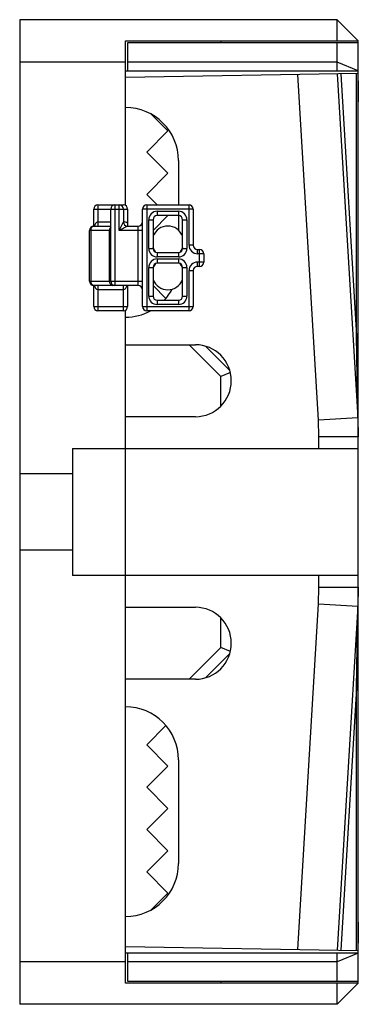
# Paper-space layout '_Links' of a CAD drawing. Header units: millimetres. Extents: x 0 to 16, y -23.2 to 23.2.
import ezdxf

# ---------------------------------------------------------------- set-up
doc = ezdxf.new("R2010")
doc.units = ezdxf.units.MM

psp = doc.layouts.new('_Links')

# ---------------------------------------------------------------- linework, layer by layer
at = {"color": 7, "linetype": 'Continuous', "lineweight": 25}
for p, q in [((15, 23.25), (0, 23.25)), ((0, 23.25), (0, -23.25)), ((15, 22.25), (15, 23.25)), ((16, 22.25), (15, 23.25)), ((5, 22.25), (16, 22.25)), ((5, 14.473), (5, 22.25)), ((16, 22.15), (5.1, 22.15)), ((5.1, 22.15), (5.1, 20.836)), ((9.5, 22.25), (9.5, 22.15)), ((15, 20.836), (15, 22.15)), ((16, -22.25), (16, 22.25)), ((5, 21.25), (0, 21.25)), ((15, 21.25), (5.1, 21.25)), ((16, 20.836), (15, 21.25)), ((5, 20.836), (16, 20.836)), ((15.98, 20.708), (5, 20.516)), ((14.112, 4.332), (13.135, 20.658)), ((15.001, 20.69), (15.973, 4.448)), ((15.179, 20.694), (15.92, 8.317)), ((15.92, 8.317), (15.92, 20.706)), ((7, 18), (6.215, 18.785)), ((6, 17), (7, 18)), ((7, 16), (6, 17)), ((7.5, 16.6), (7.5, 14.5)), ((6, 15), (7, 16)), ((6.5, 14.5), (6, 15)), ((3.7, 14.5), (4.9, 14.5)), ((3.7, 14.5), (3.7, 13.5)), ((4.5, 14.5), (4.5, 10.7)), ((4.7, 13.3), (4.7, 14.5)), ((6, 14.5), (6, 9.5)), ((6, 14.5), (8, 14.5)), ((8, 12.6), (8, 14.5)), ((3.5, 14.3), (5.1, 14.3)), ((3.5, 13.5), (3.5, 14.3)), ((4.3, 10.9), (4.3, 14.3)), ((4.9, 14.3), (4.9, 13.7)), ((5.1, 14.3), (5.1, 13.646)), ((5.8, 9.7), (5.8, 14.3)), ((8.2, 14.3), (5.8, 14.3)), ((6.3, 13.3), (7, 14)), ((6.5, 14.2), (6.5, 14)), ((6.5, 14.2), (7.5, 14.2)), ((7.5, 14), (6.5, 14)), ((7.5, 14.2), (7.5, 13.314)), ((8.2, 14.3), (8.2, 12.6)), ((3.5, 13.5), (4.3, 13.5)), ((3.7, 13.7), (4.3, 13.7)), ((4.7, 13.3), (4.9, 13.7)), ((5.1, 13.5), (4.7, 13.3)), ((5.1, 13.5), (5.6, 13.5)), ((5.6, 10.7), (5.6, 13.5)), ((6.1, 12.45), (6.1, 13.8)), ((6.1, 13.8), (6.3, 13.8)), ((6.3, 13.8), (6.3, 12.45)), ((7.7, 13.8), (7.9, 13.8)), ((7.7, 12.45), (7.7, 13.8)), ((7.9, 13.8), (7.9, 12.45)), ((4.3, 13.3), (3.3, 13.3)), ((3.3, 10.9), (3.3, 13.3)), ((3.359, 13.3), (3.359, 10.9)), ((4.241, 10.9), (4.241, 13.3)), ((5.8, 13.3), (4.7, 13.3)), ((8.2, 12.6), (8, 12.6)), ((6.1, 12.45), (6.3, 12.45)), ((6.5, 12.25), (6.5, 12.05)), ((6.5, 12.25), (7.5, 12.25)), ((7.5, 12.25), (7.5, 12.05)), ((7.7, 12.45), (7.9, 12.45)), ((8.4, 12.4), (8.5, 12.4)), ((8.4, 12.2), (8.4, 12.4)), ((8.7, 12.2), (8.4, 12.2)), ((8.5, 11.6), (8.5, 12.4)), ((8.7, 12.2), (8.7, 11.8)), ((7.5, 12.05), (6.5, 12.05)), ((6.5, 11.95), (6.5, 11.75)), ((6.5, 11.95), (7.5, 11.95)), ((7.5, 11.75), (6.5, 11.75)), ((7.5, 11.95), (7.5, 11.75)), ((8.7, 11.8), (8.4, 11.8)), ((8.4, 11.6), (8.4, 11.8)), ((6.1, 10.2), (6.1, 11.55)), ((6.1, 11.55), (6.3, 11.55)), ((6.3, 11.55), (6.3, 10.2)), ((7.7, 10.2), (7.7, 11.55)), ((7.7, 11.55), (7.9, 11.55)), ((7.9, 11.55), (7.9, 10.2)), ((8, 9.5), (8, 11.4)), ((8, 11.4), (8.2, 11.4)), ((8.2, 11.4), (8.2, 9.7)), ((8.5, 11.6), (8.4, 11.6)), ((3.3, 10.9), (5.8, 10.9)), ((5.6, 10.7), (3.5, 10.7)), ((3.5, 9.7), (3.5, 10.7)), ((3.7, 10.7), (3.7, 9.5)), ((4.9, 9.5), (4.9, 10.7)), ((5.1, 10.7), (5.1, 9.7)), ((6.911, 10.089), (6.3, 10.7)), ((4.9, 10.5), (3.7, 10.5)), ((6.1, 10.2), (6.3, 10.2)), ((6.5, 10), (6.5, 9.8)), ((6.5, 10), (7.5, 10)), ((7.5, 9.8), (6.5, 9.8)), ((7.5, 10), (7.5, 9.8)), ((7.7, 10.2), (7.9, 10.2)), ((3.5, 9.7), (5.1, 9.7)), ((4.9, 9.5), (3.7, 9.5)), ((5, -22.25), (5, 9.527)), ((5.8, 9.7), (8.2, 9.7)), ((8, 9.5), (6, 9.5)), ((15.973, 4.448), (15.92, 8.317)), ((5, 7.9), (8.3, 7.9)), ((9.5, 6.4), (8, 7.9)), ((8.775, 7.832), (9.932, 6.675)), ((9.955, 6.588), (9.5, 6.4)), ((9.5, 4.996), (9.5, 6.4)), ((8.3, 4.5), (5, 4.5)), ((15.973, 4.448), (14.112, 4.332)), ((14.135, 3.552), (14.112, 4.332)), ((15.973, 4.448), (16, 3.552)), ((14.135, 3), (14.135, 3.552)), ((16, 3.552), (14.135, 3.552)), ((2.5, 3), (16, 3)), ((2.5, 3), (2.5, -3)), ((2.5, 1.8), (0, 1.8)), ((2.5, -1.8), (0, -1.8)), ((16, -3), (2.5, -3)), ((14.135, -3.552), (14.135, -3)), ((14.112, -4.332), (14.135, -3.552)), ((14.135, -3.552), (16, -3.552)), ((16, -3.552), (15.973, -4.448)), ((5, -4.5), (8.3, -4.5)), ((13.135, -20.658), (14.112, -4.332)), ((14.112, -4.332), (15.973, -4.448)), ((15.973, -4.448), (15.001, -20.69)), ((15.92, -8.317), (15.973, -4.448)), ((9.5, -6.4), (9.5, -4.996)), ((8, -7.9), (9.5, -6.4)), ((9.955, -6.588), (9.5, -6.4)), ((9.932, -6.675), (8.775, -7.832)), ((8.3, -7.9), (5, -7.9)), ((15.92, -8.317), (15.179, -20.694)), ((15.92, -20.706), (15.92, -8.317)), ((6, -11), (6.911, -10.089)), ((7, -12), (6, -11)), ((6, -13), (7, -12)), ((7.5, -11.7), (7.5, -16.6)), ((7, -14), (6, -13)), ((6, -15), (7, -14)), ((7, -16), (6, -15)), ((6, -17), (7, -16)), ((7, -18), (6, -17)), ((6.215, -18.785), (7, -18)), ((5, -20.516), (15.98, -20.708)), ((16, -20.836), (5, -20.836)), ((5.1, -20.836), (5.1, -22.15)), ((16, -20.836), (15, -21.25)), ((15, -22.15), (15, -20.836)), ((5, -21.25), (0, -21.25)), ((15, -21.25), (5.1, -21.25)), ((16, -22.25), (5, -22.25)), ((5.1, -22.15), (16, -22.15)), ((9.5, -22.15), (9.5, -22.25)), ((15, -23.25), (15, -22.25)), ((16, -22.25), (15, -23.25)), ((15, -23.25), (0, -23.25))]:
    psp.add_line(p, q, dxfattribs=at)
at = {"color": 7, "linetype": 'Continuous', "lineweight": 25, "flags": 128}
for points in [[(15.98, 20.708), (15.995, 20.035), (16, 19.363)], [(6.436, 12.26), (6.307, 12.468), (6.3, 12.486)], [(7.7, 12.486), (7.693, 12.468), (7.564, 12.26)], [(6.3, 11.514), (6.307, 11.532), (6.436, 11.74)], [(7.564, 11.74), (7.693, 11.532), (7.7, 11.514)], [(16, -19.363), (15.995, -20.035), (15.98, -20.708)]]:
    psp.add_lwpolyline(points, dxfattribs=at)
at = {"color": 7, "linetype": 'Continuous', "lineweight": 25}
for centre, radius, start, end in [((5, 16.6), 2.5, 0, 90), ((3.7, 14.3), 0.2, 90, 180), ((4.5, 14.3), 0.2, 90, 180), ((4.7, 14.3), 0.2, 0, 90), ((4.9, 14.3), 0.2, 0, 90), ((6, 14.3), 0.2, 90, 180), ((8, 14.3), 0.2, 0, 90), ((6.5, 13.8), 0.4, 90, 180), ((6.5, 13.8), 0.2, 90, 180), ((7.5, 13.8), 0.4, 0, 90), ((7.5, 13.8), 0.2, 0, 90), ((3.5, 13.3), 0.2, 90, 180), ((3.535, 13.325), 0.179, 101.4218, 188.0495), ((3.767, 13.467), 0.242, 106.0288, 172.1844), ((5.1, 13.7), 0.2, 180, 270), ((4.9, 13.3), 0.4, 60, 90), ((5.6, 13.7), 0.2, 270, 0), ((7, 12.755), 0.75, 21.0395, 158.9605), ((4.475, 13.307), 0.234, 138.5341, 181.7273), ((8.4, 12.6), 0.4, 180, 270), ((8.4, 12.6), 0.2, 180, 270), ((6.5, 12.45), 0.4, 180, 270), ((6.5, 12.45), 0.2, 180, 270), ((7.5, 12.45), 0.2, 270, 0), ((7.5, 12.45), 0.4, 270, 0), ((8.5, 12.2), 0.2, 360, 90), ((6.5, 11.55), 0.4, 90, 180), ((6.5, 11.55), 0.2, 90, 180), ((7.5, 11.55), 0.4, 0, 90), ((7.5, 11.55), 0.2, 0, 90), ((8.4, 11.4), 0.4, 90, 180), ((8.5, 11.8), 0.2, 270, 0), ((8.4, 11.4), 0.2, 90, 180), ((3.5, 10.9), 0.2, 180, 270), ((3.535, 10.875), 0.179, 171.9505, 258.5782), ((3.758, 10.725), 0.232, 186.2126, 255.5742), ((4.418, 10.875), 0.179, 171.9505, 258.5782), ((4.5, 10.9), 0.2, 180, 270), ((4.833, 10.733), 0.242, 286.0288, 352.1844), ((5.6, 10.5), 0.2, 0, 90), ((7, 11.245), 0.75, 201.0395, 338.9605), ((5, 11.7), 2.5, 317.1564, 331.9362), ((6.5, 10.2), 0.4, 180, 270), ((6.5, 10.2), 0.2, 180, 270), ((7.5, 10.2), 0.2, 270, 0), ((7.5, 10.2), 0.4, 270, 0), ((3.7, 9.7), 0.2, 180, 270), ((4.9, 9.7), 0.2, 270, 0), ((5, 11.7), 2.5, 270, 298.3576), ((6, 9.7), 0.2, 180, 270), ((8, 9.7), 0.2, 270, 0), ((10.96, 7.422), 5.04, 0.0215, 10.2278), ((8.3, 6.2), 1.7, 270, 90), ((8.3, -6.2), 1.7, 270, 90), ((10.96, -7.422), 5.04, 349.7722, 359.9785), ((5, -11.7), 2.5, 0, 90), ((5, -16.6), 2.5, 270, 0)]:
    psp.add_arc(centre, radius, start, end, dxfattribs=at)
psp.add_open_spline([(5.1, 13.646), (5.1, 13.612), (5.1, 13.559), (5.1, 13.515), (5.1, 13.5)], degree=3, knots=[0, 0, 0, 0, 0.656437, 1, 1, 1, 1], dxfattribs=at)

doc.saveas('drawing.dxf')
